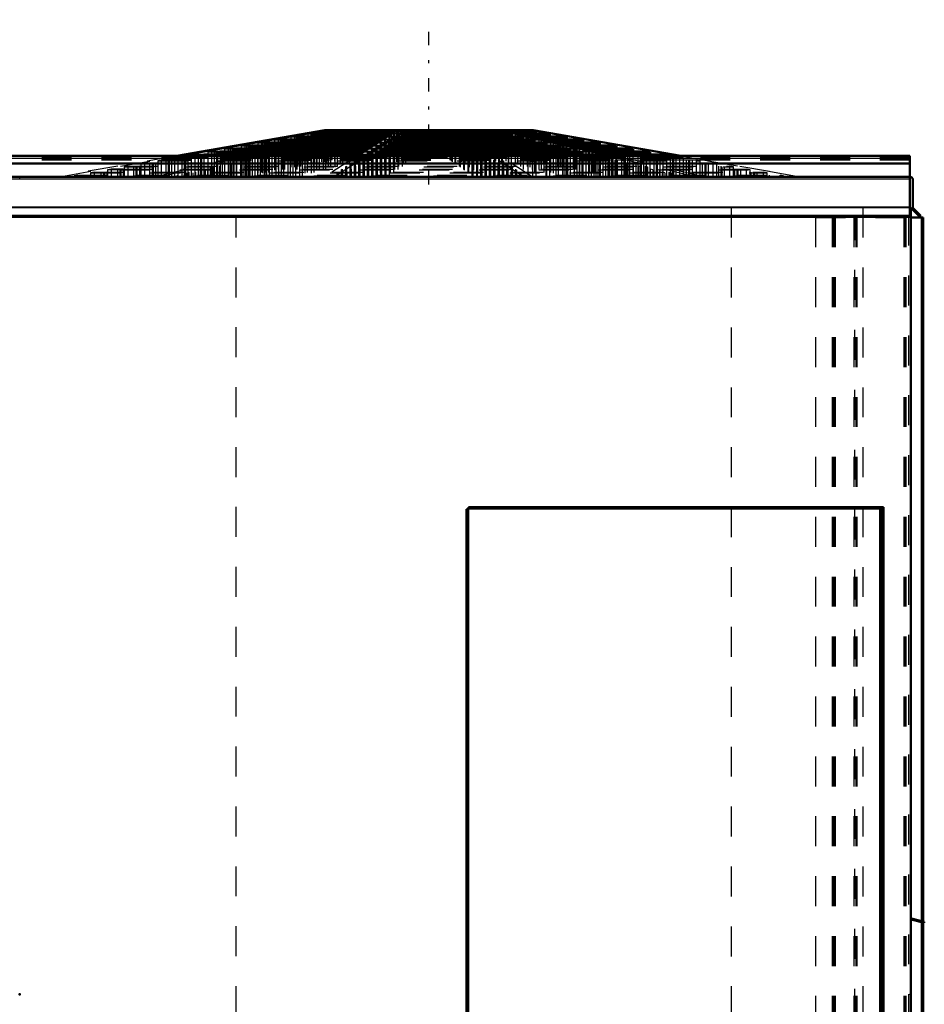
# Model space of a CAD drawing. Header units: inches. Extents: x -30.4 to 30.2, y -6.6 to 60.3.
# Tile 4 of 4: x 0 to 30.2, y 27 to 59.9. Entities that reach past the tile are written whole.
import ezdxf

# ---------------------------------------------------------------- set-up
doc = ezdxf.new("R2010")
doc.units = ezdxf.units.IN
doc.header["$MEASUREMENT"] = 0
doc.linetypes.add('Center', pattern=[1.5, 0.45, -0.5, 0.05, -0.5])
doc.linetypes.add('Dashed', pattern=[2, 1, -1])
for name, color, linetype, lineweight in [('2d ConnectionPoints', 7, 'Continuous', 50), ('AM_0', 7, 'Continuous', 50), ('AM_4', 3, 'Continuous', 25), ('AM_7', 7, 'Center', 25), ('AM_9', 6, 'Dashed', 25)]:
    doc.layers.add(name, color=color, linetype=linetype, lineweight=lineweight)

msp = doc.modelspace()

# ---------------------------------------------------------------- linework, layer by layer
at = {"layer": '2d ConnectionPoints'}
for p in [(0, 54.6), (0, 54.6), (0, 27.3), (29.763, 27.3)]:
    msp.add_point(p, dxfattribs=at)
at = {"layer": 'AM_0'}
for p, q in [((10.189, 56.158), (5.248, 55.3)), ((5.329, 55.3), (10.27, 56.158)), ((9.376, 55.948), (9.26, 55.927)), ((9.26, 55.927), (9.26, 55.851)), ((9.26, 55.927), (12.236, 55.927)), ((9.376, 55.948), (12.269, 55.948)), ((9.926, 56.05), (9.81, 56.028)), ((9.81, 56.028), (9.81, 55.948)), ((9.81, 56.028), (12.394, 56.028)), ((9.926, 56.05), (12.424, 56.05)), ((17.147, 56.158), (10.189, 56.158)), ((10.356, 56.129), (10.249, 56.109)), ((10.249, 56.109), (12.52, 56.109)), ((10.249, 56.109), (10.249, 56.05)), ((10.356, 56.129), (12.551, 56.129)), ((10.512, 56.158), (10.512, 56.129)), ((12.596, 56.158), (11.271, 55.3)), ((11.574, 55.3), (12.898, 56.158)), ((12.658, 55.948), (12.627, 55.927)), ((12.627, 55.927), (16.814, 55.927)), ((12.627, 55.927), (12.627, 55.851)), ((12.658, 55.948), (16.729, 55.948)), ((12.806, 56.05), (12.775, 56.028)), ((12.775, 56.028), (16.411, 56.028)), ((12.775, 56.028), (12.775, 55.948)), ((12.806, 56.05), (16.326, 56.05)), ((12.921, 56.129), (12.892, 56.109)), ((12.892, 56.109), (16.09, 56.109)), ((12.892, 56.109), (12.892, 56.05)), ((12.921, 56.129), (16.011, 56.129)), ((12.963, 56.158), (12.963, 56.129)), ((15.897, 56.158), (15.897, 56.129)), ((16.09, 56.109), (16.011, 56.129)), ((16.074, 56.158), (19.692, 55.3)), ((16.09, 56.109), (16.09, 56.05)), ((19.913, 55.3), (16.296, 56.158)), ((16.411, 56.028), (16.326, 56.05)), ((16.411, 56.028), (16.411, 55.948)), ((16.434, 56.129), (17.142, 56.129)), ((16.518, 56.109), (17.253, 56.109)), ((16.814, 55.927), (16.729, 55.948)), ((16.769, 56.05), (17.587, 56.05)), ((16.814, 55.927), (16.814, 55.851)), ((16.859, 56.028), (17.707, 56.028)), ((16.98, 56.129), (16.98, 56.158)), ((17.253, 56.109), (17.142, 56.129)), ((17.147, 56.158), (22.088, 55.3)), ((17.197, 55.948), (18.156, 55.948)), ((17.253, 56.05), (17.253, 56.109)), ((17.287, 55.927), (18.276, 55.927)), ((17.707, 56.028), (17.587, 56.05)), ((17.707, 55.948), (17.707, 56.028)), ((18.276, 55.927), (18.156, 55.948)), ((18.276, 55.851), (18.276, 55.927)), ((7.77, 55.652), (7.654, 55.63)), ((7.654, 55.63), (7.654, 55.552)), ((7.654, 55.63), (11.779, 55.63)), ((7.77, 55.652), (11.812, 55.652)), ((8.309, 55.751), (8.192, 55.73)), ((8.192, 55.73), (8.192, 55.652)), ((8.192, 55.73), (11.933, 55.73)), ((8.309, 55.751), (11.967, 55.751)), ((8.847, 55.851), (8.731, 55.829)), ((8.731, 55.829), (8.731, 55.751)), ((8.731, 55.829), (12.088, 55.829)), ((8.847, 55.851), (12.121, 55.851)), ((12.228, 55.652), (12.197, 55.63)), ((12.197, 55.63), (17.99, 55.63)), ((12.197, 55.63), (12.197, 55.552)), ((12.228, 55.652), (17.905, 55.652)), ((12.372, 55.751), (12.341, 55.73)), ((12.341, 55.73), (17.596, 55.73)), ((12.341, 55.73), (12.341, 55.652)), ((12.372, 55.751), (17.51, 55.751)), ((12.517, 55.851), (12.486, 55.829)), ((12.486, 55.829), (17.201, 55.829)), ((12.486, 55.829), (12.486, 55.751)), ((12.517, 55.851), (17.116, 55.851)), ((17.201, 55.829), (17.116, 55.851)), ((17.201, 55.829), (17.201, 55.751)), ((17.596, 55.73), (17.51, 55.751)), ((17.596, 55.73), (17.596, 55.652)), ((17.609, 55.851), (18.703, 55.851)), ((17.699, 55.829), (18.823, 55.829)), ((17.99, 55.63), (17.905, 55.652)), ((17.99, 55.63), (17.99, 55.552)), ((18.041, 55.751), (19.26, 55.751)), ((18.119, 55.73), (19.381, 55.73)), ((18.447, 55.652), (19.818, 55.652)), ((18.538, 55.63), (19.938, 55.63)), ((18.823, 55.829), (18.703, 55.851)), ((18.823, 55.751), (18.823, 55.829)), ((19.381, 55.73), (19.26, 55.751)), ((19.381, 55.652), (19.381, 55.73)), ((19.938, 55.63), (19.818, 55.652)), ((19.938, 55.552), (19.938, 55.63)), ((29.735, 55.3), (-29.735, 55.3)), ((6.154, 55.353), (6.038, 55.332)), ((6.038, 55.332), (6.038, 55.3)), ((6.038, 55.332), (11.319, 55.332)), ((6.154, 55.353), (11.352, 55.353)), ((6.692, 55.453), (6.576, 55.431)), ((6.576, 55.431), (6.576, 55.353)), ((6.576, 55.431), (11.473, 55.431)), ((6.692, 55.453), (11.506, 55.453)), ((7.231, 55.552), (7.115, 55.531)), ((7.115, 55.531), (7.115, 55.453)), ((7.115, 55.531), (11.627, 55.531)), ((7.231, 55.552), (11.661, 55.552)), ((11.795, 55.353), (11.764, 55.332)), ((11.764, 55.332), (19.173, 55.332)), ((11.764, 55.332), (11.764, 55.3)), ((11.795, 55.353), (19.088, 55.353)), ((11.939, 55.453), (11.908, 55.431)), ((11.908, 55.431), (18.779, 55.431)), ((11.908, 55.431), (11.908, 55.353)), ((11.939, 55.453), (18.694, 55.453)), ((12.083, 55.552), (12.052, 55.531)), ((12.052, 55.531), (18.384, 55.531)), ((12.052, 55.531), (12.052, 55.453)), ((12.083, 55.552), (18.299, 55.552)), ((18.384, 55.531), (18.299, 55.552)), ((18.384, 55.531), (18.384, 55.453)), ((18.779, 55.431), (18.694, 55.453)), ((18.779, 55.431), (18.779, 55.353)), ((18.867, 55.552), (20.376, 55.552)), ((18.957, 55.531), (20.496, 55.531)), ((19.173, 55.332), (19.088, 55.353)), ((19.173, 55.332), (19.173, 55.3)), ((19.287, 55.453), (20.934, 55.453)), ((19.377, 55.431), (21.054, 55.431)), ((19.706, 55.353), (21.491, 55.353)), ((19.796, 55.332), (21.611, 55.332)), ((20.496, 55.531), (20.376, 55.552)), ((20.496, 55.453), (20.496, 55.531)), ((21.054, 55.431), (20.934, 55.453)), ((21.054, 55.353), (21.054, 55.431)), ((21.611, 55.332), (21.491, 55.353)), ((21.611, 55.3), (21.611, 55.332)), ((29.735, 55.3), (29.735, 53.271)), ((29.735, 55.05), (-29.735, 55.05)), ((-29.764, 54.6), (29.764, 54.6)), ((29.764, 54.6), (29.764, 54.598)), ((29.828, 53.587), (29.828, 54.52)), ((29.735, 53.304), (-29.735, 53.304)), ((29.735, 53.271), (-29.735, 53.271)), ((29.735, 53.573), (29.762, 53.573)), ((29.762, 53.573), (30.064, 53.271)), ((29.764, 53.572), (29.764, 4.492)), ((30.096, 53.304), (29.837, 53.563)), ((30.064, 53.271), (30.096, 53.304)), ((29.764, 53.25), (30.181, 53.25)), ((30.147, 53.25), (30.147, 29.741)), ((30.181, 53.25), (30.181, 29.732)), ((14.986, 43.501), (14.92, 43.501)), ((14.92, 43.501), (14.92, 5.883)), ((14.954, 43.501), (14.954, 5.883)), ((14.986, 43.501), (14.986, 43.567)), ((28.854, 43.567), (14.986, 43.567)), ((28.854, 43.533), (14.986, 43.533)), ((14.987, 43.5), (14.986, 43.501)), ((28.722, 43.501), (28.721, 43.5)), ((28.788, 43.501), (28.722, 43.501)), ((28.754, 43.501), (28.754, 5.883)), ((28.788, 43.501), (28.788, 5.883)), ((28.854, 43.567), (28.854, 5.817)), ((29.776, 29.805), (30.207, 29.69)), ((30.216, 29.723), (29.785, 29.838)), ((30.147, 29.706), (30.147, 4.492)), ((30.181, 29.697), (30.181, 0)), ((30.207, 29.69), (30.216, 29.723))]:
    msp.add_line(p, q, dxfattribs=at)
for centre, radius, start, end in [((29.748, 54.52), 0.08, 360, 90), ((29.862, 53.587), 0.034, 180, 225), ((29.794, 29.871), 0.034, 206.2259, 255), ((29.794, 29.871), 0.068, 243.3506, 255)]:
    msp.add_arc(centre, radius, start, end, dxfattribs=at)
at = {"layer": 'AM_4'}
for p, q in [((29.735, 55.21), (-29.735, 55.21)), ((29.735, 54.52), (-29.735, 54.52)), ((29.735, 53.587), (-29.735, 53.587)), ((29.735, 53.563), (-29.735, 53.563)), ((30.113, 53.25), (30.113, 29.751)), ((28.721, 43.5), (14.987, 43.5)), ((14.987, 43.5), (14.987, 5.884)), ((28.721, 43.5), (28.721, 5.884)), ((28.854, 43.5), (28.788, 43.5)), ((30.113, 29.715), (30.113, 4.492))]:
    msp.add_line(p, q, dxfattribs=at)
at = {"layer": 'AM_7'}
msp.add_line((13.668, 54.35), (13.668, 59.85), dxfattribs=at)
at = {"layer": 'AM_9'}
for p, q in [((4.542, 54.617), (11.04, 56.158)), ((11.262, 56.158), (4.764, 54.617)), ((9.18, 55.948), (9.06, 55.927)), ((9.06, 55.927), (9.06, 54.6)), ((9.26, 55.927), (9.06, 55.927)), ((9.179, 55.927), (9.295, 55.948)), ((9.179, 55.927), (9.179, 54.6)), ((9.18, 55.948), (9.18, 54.6)), ((9.376, 55.948), (9.18, 55.948)), ((9.295, 55.948), (9.295, 54.6)), ((9.376, 55.948), (9.376, 54.6)), ((9.749, 56.05), (9.629, 56.028)), ((9.629, 56.028), (9.629, 54.6)), ((9.81, 56.028), (9.629, 56.028)), ((9.729, 56.028), (9.845, 56.05)), ((9.729, 56.028), (9.729, 54.6)), ((9.749, 56.05), (9.749, 54.6)), ((9.926, 56.05), (9.749, 56.05)), ((9.81, 55.948), (9.81, 54.6)), ((9.845, 56.05), (9.845, 54.6)), ((9.926, 56.05), (9.926, 54.6)), ((10.194, 56.129), (10.083, 56.109)), ((10.249, 56.109), (10.083, 56.109)), ((10.083, 56.109), (10.083, 54.6)), ((10.168, 56.109), (10.275, 56.129)), ((10.168, 56.109), (10.168, 54.6)), ((10.194, 56.129), (10.194, 54.6)), ((10.355, 56.129), (10.194, 56.129)), ((10.249, 56.05), (10.249, 54.6)), ((10.275, 56.129), (10.275, 54.6)), ((10.301, 55.927), (10.301, 54.6)), ((10.355, 56.158), (10.355, 54.6)), ((10.356, 56.129), (10.356, 54.6)), ((10.386, 55.948), (10.386, 54.6)), ((10.431, 56.158), (10.431, 54.6)), ((10.512, 56.129), (10.512, 54.6)), ((10.522, 55.927), (10.522, 54.6)), ((10.54, 56.158), (10.54, 55.818)), ((10.607, 55.948), (10.607, 54.6)), ((10.703, 55.66), (10.703, 56.158)), ((10.703, 56.028), (10.703, 54.6)), ((10.727, 55.66), (10.727, 56.158)), ((10.764, 55.66), (10.764, 56.158)), ((10.787, 55.66), (10.787, 56.158)), ((10.788, 56.05), (10.788, 54.6)), ((10.915, 55.818), (10.915, 56.158)), ((10.925, 56.028), (10.925, 54.6)), ((11.01, 56.05), (11.01, 54.6)), ((11.025, 56.109), (11.025, 54.6)), ((11.103, 56.129), (11.103, 54.6)), ((11.218, 56.158), (11.218, 54.6)), ((11.246, 56.109), (11.246, 54.6)), ((11.325, 56.129), (11.325, 54.6)), ((11.335, 55.818), (11.335, 56.158)), ((11.439, 56.158), (11.439, 54.6)), ((11.71, 55.818), (11.71, 56.158)), ((12.627, 55.927), (12.236, 55.927)), ((12.658, 55.948), (12.269, 55.948)), ((12.325, 55.927), (12.356, 55.948)), ((12.325, 55.927), (12.325, 54.6)), ((12.354, 55.66), (12.354, 56.158)), ((12.356, 55.948), (12.356, 54.6)), ((12.365, 55.66), (12.365, 56.158)), ((12.775, 56.028), (12.394, 56.028)), ((12.414, 55.66), (12.414, 56.158)), ((12.424, 55.66), (12.424, 56.158)), ((12.806, 56.05), (12.424, 56.05)), ((12.472, 56.028), (12.503, 56.05)), ((12.472, 56.028), (12.472, 54.6)), ((12.503, 56.05), (12.503, 54.6)), ((12.892, 56.109), (12.52, 56.109)), ((12.921, 56.129), (12.551, 56.129)), ((12.59, 56.109), (12.619, 56.129)), ((12.59, 56.109), (12.59, 54.6)), ((12.619, 56.129), (12.619, 54.6)), ((12.658, 55.948), (12.658, 54.6)), ((12.66, 56.158), (12.66, 54.6)), ((12.775, 55.948), (12.775, 54.6)), ((12.806, 56.05), (12.806, 54.6)), ((12.892, 56.05), (12.892, 54.6)), ((12.921, 56.129), (12.921, 54.6)), ((12.935, 55.66), (12.935, 56.158)), ((12.95, 55.66), (12.95, 56.158)), ((12.963, 56.129), (12.963, 54.6)), ((13.038, 55.66), (13.038, 56.158)), ((13.051, 55.66), (13.051, 56.158)), ((13.125, 55.818), (13.125, 56.158)), ((13.343, 55.66), (13.343, 56.158)), ((13.358, 55.66), (13.358, 56.158)), ((13.389, 55.66), (13.389, 56.158)), ((13.401, 55.66), (13.401, 56.158)), ((13.875, 55.818), (13.875, 56.158)), ((13.935, 55.66), (13.935, 56.158)), ((13.947, 55.66), (13.947, 56.158)), ((13.978, 55.66), (13.978, 56.158)), ((13.993, 55.66), (13.993, 56.158)), ((14.305, 55.66), (14.305, 56.158)), ((14.318, 55.66), (14.318, 56.158)), ((14.373, 56.158), (14.373, 54.6)), ((14.386, 55.66), (14.386, 56.158)), ((14.401, 55.66), (14.401, 56.158)), ((14.415, 56.129), (14.415, 54.6)), ((16.817, 54.617), (14.438, 56.158)), ((14.444, 56.109), (14.444, 54.6)), ((14.53, 56.05), (14.53, 54.6)), ((14.561, 56.028), (14.561, 54.6)), ((14.676, 56.158), (14.676, 54.6)), ((14.678, 55.948), (14.678, 54.6)), ((14.709, 55.927), (14.709, 54.6)), ((14.717, 56.129), (14.717, 54.6)), ((14.74, 56.158), (17.119, 54.617)), ((14.746, 56.109), (14.746, 54.6)), ((14.833, 56.05), (14.833, 54.6)), ((14.864, 56.028), (14.864, 54.6)), ((14.912, 55.66), (14.912, 56.158)), ((14.922, 55.66), (14.922, 56.158)), ((14.971, 55.66), (14.971, 56.158)), ((14.98, 55.948), (14.98, 54.6)), ((14.982, 55.66), (14.982, 56.158)), ((15.011, 55.927), (15.011, 54.6)), ((15.29, 56.158), (15.29, 55.818)), ((15.665, 55.818), (15.665, 56.158)), ((15.897, 56.129), (15.897, 54.6)), ((16.434, 56.129), (16.011, 56.129)), ((16.011, 56.129), (16.011, 54.6)), ((16.085, 55.818), (16.085, 56.158)), ((16.09, 56.05), (16.09, 54.6)), ((16.518, 56.109), (16.103, 56.109)), ((16.118, 56.158), (16.118, 54.6)), ((16.233, 56.129), (16.233, 54.6)), ((16.233, 56.129), (16.311, 56.109)), ((16.311, 56.109), (16.311, 54.6)), ((16.769, 56.05), (16.326, 56.05)), ((16.326, 56.05), (16.326, 54.6)), ((16.411, 55.948), (16.411, 54.6)), ((16.859, 56.028), (16.426, 56.028)), ((16.46, 55.818), (16.46, 56.158)), ((16.548, 56.05), (16.548, 54.6)), ((16.548, 56.05), (16.633, 56.028)), ((16.569, 55.66), (16.569, 56.158)), ((16.572, 55.66), (16.572, 56.158)), ((16.629, 55.66), (16.629, 56.158)), ((16.633, 55.66), (16.633, 56.158)), ((16.633, 56.028), (16.633, 54.6)), ((17.197, 55.948), (16.729, 55.948)), ((16.729, 55.948), (16.729, 54.6)), ((16.824, 56.158), (16.824, 54.6)), ((17.287, 55.927), (16.828, 55.927)), ((16.905, 56.158), (16.905, 54.6)), ((16.95, 55.948), (16.95, 54.6)), ((16.95, 55.948), (17.035, 55.927)), ((16.98, 56.129), (16.98, 54.6)), ((16.98, 54.6), (16.98, 56.129)), ((17.035, 55.927), (17.035, 54.6)), ((17.061, 56.129), (17.061, 54.6)), ((25.942, 54.617), (17.066, 56.158)), ((17.087, 56.109), (17.087, 54.6)), ((17.142, 54.6), (17.142, 56.129)), ((17.168, 56.109), (17.168, 54.6)), ((17.253, 54.6), (17.253, 56.05)), ((17.41, 56.05), (17.41, 54.6)), ((17.491, 56.05), (17.491, 54.6)), ((17.526, 56.028), (17.526, 54.6)), ((17.587, 54.6), (17.587, 56.05)), ((17.607, 56.028), (17.607, 54.6)), ((17.707, 54.6), (17.707, 55.948)), ((17.96, 55.948), (17.96, 54.6)), ((18.041, 55.948), (18.041, 54.6)), ((18.076, 55.927), (18.076, 54.6)), ((18.156, 54.6), (18.156, 55.948)), ((18.157, 55.927), (18.157, 54.6)), ((7.518, 55.652), (7.398, 55.63)), ((7.398, 55.63), (7.398, 54.6)), ((7.654, 55.63), (7.398, 55.63)), ((7.518, 55.652), (7.518, 54.6)), ((7.77, 55.652), (7.518, 55.652)), ((7.573, 55.63), (7.689, 55.652)), ((7.573, 55.63), (7.573, 54.6)), ((7.689, 55.652), (7.689, 54.6)), ((7.77, 55.652), (7.77, 54.6)), ((8.076, 55.751), (7.955, 55.73)), ((8.192, 55.73), (7.955, 55.73)), ((7.955, 55.73), (7.955, 54.6)), ((8.076, 55.751), (8.076, 54.6)), ((8.309, 55.751), (8.076, 55.751)), ((8.111, 55.73), (8.228, 55.751)), ((8.111, 55.73), (8.111, 54.6)), ((8.192, 55.652), (8.192, 54.6)), ((8.228, 55.751), (8.228, 54.6)), ((8.309, 55.751), (8.309, 54.6)), ((8.633, 55.851), (8.513, 55.829)), ((8.731, 55.829), (8.513, 55.829)), ((8.513, 55.829), (8.513, 54.6)), ((8.633, 55.851), (8.633, 54.6)), ((8.847, 55.851), (8.633, 55.851)), ((8.65, 55.829), (8.766, 55.851)), ((8.65, 55.829), (8.65, 54.6)), ((8.731, 55.751), (8.731, 54.6)), ((8.766, 55.851), (8.766, 54.6)), ((8.847, 55.851), (8.847, 54.6)), ((9.125, 55.63), (9.125, 54.6)), ((9.21, 55.652), (9.21, 54.6)), ((9.26, 55.851), (9.26, 54.6)), ((9.346, 55.63), (9.346, 54.6)), ((9.431, 55.652), (9.431, 54.6)), ((9.519, 55.73), (9.519, 54.6)), ((9.605, 55.751), (9.605, 54.6)), ((9.74, 55.73), (9.74, 54.6)), ((9.826, 55.751), (9.826, 54.6)), ((9.914, 55.829), (9.914, 54.6)), ((9.999, 55.851), (9.999, 54.6)), ((10.135, 55.829), (10.135, 54.6)), ((10.22, 55.851), (10.22, 54.6)), ((10.54, 55.818), (11.71, 55.818)), ((10.703, 55.66), (13.401, 55.66)), ((12.197, 55.63), (11.779, 55.63)), ((12.228, 55.652), (11.812, 55.652)), ((11.895, 55.63), (11.926, 55.652)), ((11.895, 55.63), (11.895, 54.6)), ((11.926, 55.652), (11.926, 54.6)), ((12.341, 55.73), (11.933, 55.73)), ((12.372, 55.751), (11.967, 55.751)), ((12.039, 55.73), (12.07, 55.751)), ((12.039, 55.73), (12.039, 54.6)), ((12.07, 55.751), (12.07, 54.6)), ((12.486, 55.829), (12.088, 55.829)), ((12.517, 55.851), (12.121, 55.851)), ((12.183, 55.829), (12.214, 55.851)), ((12.183, 55.829), (12.183, 54.6)), ((12.214, 55.851), (12.214, 54.6)), ((12.228, 55.652), (12.228, 54.6)), ((12.341, 55.652), (12.341, 54.6)), ((12.372, 55.751), (12.372, 54.6)), ((12.486, 55.751), (12.486, 54.6)), ((12.517, 55.851), (12.517, 54.6)), ((12.627, 55.851), (12.627, 54.6)), ((13.125, 55.818), (13.875, 55.818)), ((13.935, 55.66), (16.633, 55.66)), ((14.819, 55.851), (14.819, 54.6)), ((14.85, 55.829), (14.85, 54.6)), ((14.964, 55.751), (14.964, 54.6)), ((14.995, 55.73), (14.995, 54.6)), ((15.108, 55.652), (15.108, 54.6)), ((15.122, 55.851), (15.122, 54.6)), ((15.139, 55.63), (15.139, 54.6)), ((15.153, 55.829), (15.153, 54.6)), ((15.266, 55.751), (15.266, 54.6)), ((15.29, 55.818), (16.46, 55.818)), ((15.297, 55.73), (15.297, 54.6)), ((15.41, 55.652), (15.41, 54.6)), ((15.441, 55.63), (15.441, 54.6)), ((16.814, 55.851), (16.814, 54.6)), ((17.116, 55.851), (17.609, 55.851)), ((17.116, 55.851), (17.116, 54.6)), ((17.201, 55.751), (17.201, 54.6)), ((17.699, 55.829), (17.211, 55.829)), ((17.337, 55.851), (17.337, 54.6)), ((17.337, 55.851), (17.422, 55.829)), ((17.422, 55.829), (17.422, 54.6)), ((17.51, 55.751), (18.041, 55.751)), ((17.51, 55.751), (17.51, 54.6)), ((17.596, 55.652), (17.596, 54.6)), ((18.119, 55.73), (17.599, 55.73)), ((17.731, 55.751), (17.731, 54.6)), ((17.731, 55.751), (17.817, 55.73)), ((17.817, 55.73), (17.817, 54.6)), ((18.447, 55.652), (17.905, 55.652)), ((17.905, 55.652), (17.905, 54.6)), ((18.538, 55.63), (17.994, 55.63)), ((18.126, 55.652), (18.126, 54.6)), ((18.126, 55.652), (18.211, 55.63)), ((18.211, 55.63), (18.211, 54.6)), ((18.276, 54.6), (18.276, 55.851)), ((18.489, 55.851), (18.489, 54.6)), ((18.57, 55.851), (18.57, 54.6)), ((18.605, 55.829), (18.605, 54.6)), ((18.686, 55.829), (18.686, 54.6)), ((18.703, 54.6), (18.703, 55.851)), ((18.823, 54.6), (18.823, 55.751)), ((19.027, 55.751), (19.027, 54.6)), ((19.108, 55.751), (19.108, 54.6)), ((19.144, 55.73), (19.144, 54.6)), ((19.225, 55.73), (19.225, 54.6)), ((19.26, 54.6), (19.26, 55.751)), ((19.381, 54.6), (19.381, 55.652)), ((19.566, 55.652), (19.566, 54.6)), ((19.647, 55.652), (19.647, 54.6)), ((19.682, 55.63), (19.682, 54.6)), ((19.763, 55.63), (19.763, 54.6)), ((19.818, 54.6), (19.818, 55.652)), ((29.735, 55.25), (-29.735, 55.25)), ((5.248, 55.3), (1.313, 54.617)), ((1.394, 54.617), (5.329, 55.3)), ((5.287, 55.254), (5.167, 55.232)), ((5.287, 55.254), (5.287, 54.6)), ((5.287, 55.254), (19.483, 55.254)), ((5.418, 55.232), (5.533, 55.254)), ((5.614, 55.254), (5.499, 55.232)), ((5.533, 55.254), (5.533, 54.6)), ((5.614, 55.254), (5.614, 54.6)), ((5.845, 55.353), (5.725, 55.332)), ((6.038, 55.332), (5.725, 55.332)), ((5.725, 55.332), (5.725, 54.6)), ((5.845, 55.353), (5.845, 54.6)), ((6.154, 55.353), (5.845, 55.353)), ((5.957, 55.332), (6.073, 55.353)), ((5.957, 55.332), (5.957, 54.6)), ((6.038, 55.3), (6.038, 54.6)), ((6.073, 55.353), (6.073, 54.6)), ((6.154, 55.353), (6.154, 54.6)), ((6.402, 55.453), (6.282, 55.431)), ((6.567, 55.431), (6.282, 55.431)), ((6.282, 55.431), (6.282, 54.6)), ((6.402, 55.453), (6.402, 54.6)), ((6.686, 55.453), (6.402, 55.453)), ((6.495, 55.431), (6.611, 55.453)), ((6.495, 55.431), (6.495, 54.6)), ((6.576, 55.353), (6.576, 54.6)), ((6.611, 55.453), (6.611, 54.6)), ((6.692, 55.453), (6.692, 54.6)), ((6.96, 55.552), (6.84, 55.531)), ((7.115, 55.531), (6.84, 55.531)), ((6.84, 55.531), (6.84, 54.6)), ((6.96, 55.552), (6.96, 54.6)), ((7.231, 55.552), (6.96, 55.552)), ((7.034, 55.531), (7.15, 55.552)), ((7.034, 55.531), (7.034, 54.6)), ((7.115, 55.453), (7.115, 54.6)), ((7.15, 55.552), (7.15, 54.6)), ((7.231, 55.552), (7.231, 54.6)), ((7.632, 55.254), (7.632, 54.6)), ((7.654, 55.552), (7.654, 54.6)), ((7.853, 55.254), (7.853, 54.6)), ((7.942, 55.332), (7.942, 54.6)), ((8.027, 55.353), (8.027, 54.6)), ((8.163, 55.332), (8.163, 54.6)), ((8.248, 55.353), (8.248, 54.6)), ((8.336, 55.431), (8.336, 54.6)), ((8.421, 55.453), (8.421, 54.6)), ((8.557, 55.431), (8.557, 54.6)), ((8.642, 55.453), (8.642, 54.6)), ((8.73, 55.531), (8.73, 54.6)), ((8.815, 55.552), (8.815, 54.6)), ((8.952, 55.531), (8.952, 54.6)), ((9.037, 55.552), (9.037, 54.6)), ((11.271, 55.3), (10.217, 54.617)), ((10.519, 54.617), (11.574, 55.3)), ((11.317, 55.232), (11.348, 55.254)), ((11.764, 55.332), (11.319, 55.332)), ((11.348, 55.254), (11.348, 54.6)), ((11.795, 55.353), (11.352, 55.353)), ((11.461, 55.332), (11.492, 55.353)), ((11.461, 55.332), (11.461, 54.6)), ((11.908, 55.431), (11.473, 55.431)), ((11.492, 55.353), (11.492, 54.6)), ((11.939, 55.453), (11.506, 55.453)), ((11.606, 55.431), (11.637, 55.453)), ((11.606, 55.431), (11.606, 54.6)), ((11.65, 55.254), (11.619, 55.232)), ((12.052, 55.531), (11.627, 55.531)), ((11.637, 55.453), (11.637, 54.6)), ((11.65, 55.254), (11.65, 54.6)), ((12.083, 55.552), (11.661, 55.552)), ((11.75, 55.531), (11.781, 55.552)), ((11.75, 55.531), (11.75, 54.6)), ((11.764, 55.3), (11.764, 54.6)), ((11.781, 55.552), (11.781, 54.6)), ((11.795, 55.353), (11.795, 54.6)), ((11.908, 55.353), (11.908, 54.6)), ((11.939, 55.453), (11.939, 54.6)), ((12.052, 55.453), (12.052, 54.6)), ((12.083, 55.552), (12.083, 54.6)), ((12.197, 55.552), (12.197, 54.6)), ((15.253, 55.552), (15.253, 54.6)), ((15.284, 55.531), (15.284, 54.6)), ((15.397, 55.453), (15.397, 54.6)), ((15.428, 55.431), (15.428, 54.6)), ((15.541, 55.353), (15.541, 54.6)), ((15.555, 55.552), (15.555, 54.6)), ((15.572, 55.332), (15.572, 54.6)), ((15.586, 55.531), (15.586, 54.6)), ((15.686, 55.254), (15.686, 54.6)), ((15.699, 55.453), (15.699, 54.6)), ((15.73, 55.431), (15.73, 54.6)), ((15.844, 55.353), (15.844, 54.6)), ((15.875, 55.332), (15.875, 54.6)), ((15.988, 55.254), (15.988, 54.6)), ((17.99, 55.552), (17.99, 54.6)), ((18.299, 55.552), (18.299, 54.6)), ((18.867, 55.552), (18.308, 55.552)), ((18.384, 55.453), (18.384, 54.6)), ((18.957, 55.531), (18.394, 55.531)), ((18.521, 55.552), (18.521, 54.6)), ((18.521, 55.552), (18.606, 55.531)), ((18.606, 55.531), (18.606, 54.6)), ((18.694, 55.453), (19.287, 55.453)), ((18.694, 55.453), (18.694, 54.6)), ((18.779, 55.353), (18.779, 54.6)), ((19.377, 55.431), (18.793, 55.431)), ((18.915, 55.453), (18.915, 54.6)), ((18.915, 55.453), (19, 55.431)), ((19, 55.431), (19, 54.6)), ((19.706, 55.353), (19.088, 55.353)), ((19.088, 55.353), (19.088, 54.6)), ((19.173, 55.3), (19.173, 54.6)), ((19.796, 55.332), (19.188, 55.332)), ((19.309, 55.353), (19.309, 54.6)), ((19.309, 55.353), (19.394, 55.332)), ((19.394, 55.332), (19.394, 54.6)), ((19.483, 55.254), (19.483, 54.6)), ((19.567, 55.232), (19.483, 55.254)), ((22.049, 55.254), (19.498, 55.254)), ((19.692, 55.3), (22.572, 54.617)), ((19.704, 55.254), (19.704, 54.6)), ((19.704, 55.254), (19.789, 55.232)), ((22.794, 54.617), (19.913, 55.3)), ((19.938, 54.6), (19.938, 55.552)), ((20.105, 55.552), (20.105, 54.6)), ((20.186, 55.552), (20.186, 54.6)), ((20.221, 55.531), (20.221, 54.6)), ((20.302, 55.531), (20.302, 54.6)), ((20.376, 54.6), (20.376, 55.552)), ((20.496, 54.6), (20.496, 55.453)), ((20.644, 55.453), (20.644, 54.6)), ((20.725, 55.453), (20.725, 54.6)), ((20.76, 55.431), (20.76, 54.6)), ((20.841, 55.431), (20.841, 54.6)), ((20.934, 54.6), (20.934, 55.453)), ((21.054, 54.6), (21.054, 55.353)), ((21.182, 55.353), (21.182, 54.6)), ((21.263, 55.353), (21.263, 54.6)), ((21.298, 55.332), (21.298, 54.6)), ((21.379, 55.332), (21.379, 54.6)), ((21.491, 54.6), (21.491, 55.353)), ((21.611, 54.6), (21.611, 55.3)), ((21.722, 55.254), (21.722, 54.6)), ((21.803, 55.254), (21.803, 54.6)), ((22.049, 54.6), (22.049, 55.254)), ((22.169, 55.232), (22.049, 55.254)), ((22.088, 55.3), (26.023, 54.617)), ((29.735, 55.2), (-29.735, 55.2)), ((29.735, 55.16), (-29.735, 55.16)), ((3.614, 54.955), (3.494, 54.934)), ((3.494, 54.934), (3.494, 54.6)), ((3.494, 54.934), (23.842, 54.934)), ((3.614, 54.955), (3.614, 54.6)), ((3.614, 54.955), (23.722, 54.955)), ((3.801, 54.934), (3.917, 54.955)), ((3.801, 54.934), (3.801, 54.6)), ((3.998, 54.955), (3.882, 54.934)), ((3.882, 54.934), (3.882, 54.6)), ((3.917, 54.955), (3.917, 54.6)), ((3.998, 54.955), (3.998, 54.6)), ((4.172, 55.055), (4.052, 55.033)), ((4.052, 55.033), (4.052, 54.6)), ((4.052, 55.033), (23.284, 55.033)), ((4.172, 55.055), (4.172, 54.6)), ((4.172, 55.055), (23.164, 55.055)), ((4.34, 55.033), (4.456, 55.055)), ((4.34, 55.033), (4.34, 54.6)), ((4.537, 55.055), (4.421, 55.033)), ((4.421, 55.033), (4.421, 54.6)), ((4.456, 55.055), (4.456, 54.6)), ((4.537, 55.055), (4.537, 54.6)), ((4.729, 55.154), (4.609, 55.133)), ((4.609, 55.133), (4.609, 54.6)), ((4.609, 55.133), (22.727, 55.133)), ((4.729, 55.154), (4.729, 54.6)), ((4.729, 55.154), (19.877, 55.154)), ((4.878, 55.133), (4.994, 55.154)), ((4.878, 55.133), (4.878, 54.6)), ((5.075, 55.154), (4.959, 55.133)), ((4.959, 55.133), (4.959, 54.6)), ((4.994, 55.154), (4.994, 54.6)), ((5.075, 55.154), (5.075, 54.6)), ((5.167, 55.232), (5.167, 54.6)), ((5.167, 55.232), (22.169, 55.232)), ((5.418, 55.232), (5.418, 54.6)), ((5.499, 55.232), (5.499, 54.6)), ((6.364, 54.934), (6.364, 54.6)), ((6.449, 54.955), (6.449, 54.6)), ((6.585, 54.934), (6.585, 54.6)), ((6.67, 54.955), (6.67, 54.6)), ((6.759, 55.033), (6.759, 54.6)), ((6.844, 55.055), (6.844, 54.6)), ((6.98, 55.033), (6.98, 54.6)), ((7.065, 55.055), (7.065, 54.6)), ((7.153, 55.133), (7.153, 54.6)), ((7.237, 55.154), (7.237, 54.6)), ((7.374, 55.133), (7.374, 54.6)), ((7.459, 55.154), (7.459, 54.6)), ((7.547, 55.232), (7.547, 54.6)), ((7.769, 55.232), (7.769, 54.6)), ((10.884, 54.934), (10.915, 54.955)), ((10.884, 54.934), (10.884, 54.6)), ((10.915, 54.955), (10.915, 54.6)), ((11.028, 55.033), (11.059, 55.055)), ((11.028, 55.033), (11.028, 54.6)), ((11.059, 55.055), (11.059, 54.6)), ((11.173, 55.133), (11.204, 55.154)), ((11.173, 55.133), (11.173, 54.6)), ((11.217, 54.955), (11.186, 54.934)), ((11.186, 54.934), (11.186, 54.6)), ((11.204, 55.154), (11.204, 54.6)), ((11.217, 54.955), (11.217, 54.6)), ((11.317, 55.232), (11.317, 54.6)), ((11.362, 55.055), (11.331, 55.033)), ((11.331, 55.033), (11.331, 54.6)), ((11.362, 55.055), (11.362, 54.6)), ((11.506, 55.154), (11.475, 55.133)), ((11.475, 55.133), (11.475, 54.6)), ((11.506, 55.154), (11.506, 54.6)), ((11.619, 55.232), (11.619, 54.6)), ((15.717, 55.232), (15.717, 54.6)), ((15.83, 55.154), (15.83, 54.6)), ((15.861, 55.133), (15.861, 54.6)), ((15.974, 55.055), (15.974, 54.6)), ((16.005, 55.033), (16.005, 54.6)), ((16.019, 55.232), (16.019, 54.6)), ((16.119, 54.955), (16.119, 54.6)), ((16.132, 55.154), (16.132, 54.6)), ((16.15, 54.934), (16.15, 54.6)), ((16.163, 55.133), (16.163, 54.6)), ((16.277, 55.055), (16.277, 54.6)), ((16.308, 55.033), (16.308, 54.6)), ((16.421, 54.955), (16.421, 54.6)), ((16.452, 54.934), (16.452, 54.6)), ((19.567, 55.232), (19.567, 54.6)), ((19.789, 55.232), (19.789, 54.6)), ((19.877, 55.154), (19.877, 54.6)), ((19.962, 55.133), (19.877, 55.154)), ((22.607, 55.154), (19.891, 55.154)), ((19.962, 55.133), (19.962, 54.6)), ((20.099, 55.154), (20.099, 54.6)), ((20.099, 55.154), (20.183, 55.133)), ((20.183, 55.133), (20.183, 54.6)), ((20.271, 55.055), (20.271, 54.6)), ((20.356, 55.033), (20.271, 55.055)), ((20.356, 55.033), (20.356, 54.6)), ((20.492, 55.055), (20.492, 54.6)), ((20.492, 55.055), (20.577, 55.033)), ((20.577, 55.033), (20.577, 54.6)), ((20.666, 54.955), (20.666, 54.6)), ((20.751, 54.934), (20.666, 54.955)), ((20.751, 54.934), (20.751, 54.6)), ((20.887, 54.955), (20.887, 54.6)), ((20.887, 54.955), (20.972, 54.934)), ((20.972, 54.934), (20.972, 54.6)), ((21.837, 55.232), (21.837, 54.6)), ((21.918, 55.232), (21.918, 54.6)), ((22.169, 54.6), (22.169, 55.232)), ((22.261, 55.154), (22.261, 54.6)), ((22.342, 55.154), (22.342, 54.6)), ((22.377, 55.133), (22.377, 54.6)), ((22.458, 55.133), (22.458, 54.6)), ((22.607, 54.6), (22.607, 55.154)), ((22.727, 55.133), (22.607, 55.154)), ((22.727, 54.6), (22.727, 55.133)), ((22.799, 55.055), (22.799, 54.6)), ((22.88, 55.055), (22.88, 54.6)), ((22.915, 55.033), (22.915, 54.6)), ((22.996, 55.033), (22.996, 54.6)), ((23.164, 54.6), (23.164, 55.055)), ((23.284, 55.033), (23.164, 55.055)), ((23.284, 54.6), (23.284, 55.033)), ((23.338, 54.955), (23.338, 54.6)), ((23.419, 54.955), (23.419, 54.6)), ((23.454, 54.934), (23.454, 54.6)), ((23.535, 54.934), (23.535, 54.6)), ((23.722, 54.6), (23.722, 54.955)), ((23.842, 54.934), (23.722, 54.955)), ((23.842, 54.6), (23.842, 54.934)), ((1.313, 54.617), (1.394, 54.617)), ((1.313, 54.617), (1.313, 54.6)), ((1.394, 54.617), (1.394, 54.6)), ((1.94, 54.657), (1.82, 54.635)), ((1.82, 54.635), (1.82, 54.6)), ((1.82, 54.635), (25.516, 54.635)), ((1.94, 54.657), (1.94, 54.6)), ((1.94, 54.657), (25.396, 54.657)), ((2.184, 54.635), (2.3, 54.657)), ((2.184, 54.635), (2.184, 54.6)), ((2.381, 54.657), (2.265, 54.635)), ((2.265, 54.635), (2.265, 54.6)), ((2.3, 54.657), (2.3, 54.6)), ((2.487, 54.754), (2.367, 54.733)), ((2.367, 54.733), (2.367, 54.6)), ((2.367, 54.733), (24.969, 54.733)), ((2.381, 54.657), (2.381, 54.6)), ((2.487, 54.754), (2.487, 54.6)), ((2.487, 54.754), (24.849, 54.754)), ((2.713, 54.733), (2.829, 54.754)), ((2.713, 54.733), (2.713, 54.6)), ((2.91, 54.754), (2.794, 54.733)), ((2.794, 54.733), (2.794, 54.6)), ((2.829, 54.754), (2.829, 54.6)), ((2.91, 54.754), (2.91, 54.6)), ((3.057, 54.856), (2.937, 54.834)), ((3.333, 54.834), (2.937, 54.834)), ((2.937, 54.834), (2.937, 54.6)), ((3.057, 54.856), (3.057, 54.6)), ((3.448, 54.856), (3.057, 54.856)), ((3.263, 54.834), (3.379, 54.856)), ((3.263, 54.834), (3.263, 54.6)), ((3.46, 54.856), (3.344, 54.834)), ((3.344, 54.834), (3.344, 54.6)), ((3.344, 54.834), (24.399, 54.834)), ((3.379, 54.856), (3.379, 54.6)), ((3.46, 54.856), (3.46, 54.6)), ((3.46, 54.856), (24.279, 54.856)), ((4.764, 54.617), (4.542, 54.617)), ((4.542, 54.617), (4.542, 54.6)), ((4.764, 54.617), (4.764, 54.6)), ((5.18, 54.635), (5.18, 54.6)), ((5.265, 54.657), (5.265, 54.6)), ((5.402, 54.635), (5.402, 54.6)), ((5.486, 54.657), (5.486, 54.6)), ((5.567, 54.733), (5.567, 54.6)), ((5.652, 54.754), (5.652, 54.6)), ((5.788, 54.733), (5.788, 54.6)), ((5.873, 54.754), (5.873, 54.6)), ((5.97, 54.834), (5.97, 54.6)), ((6.055, 54.856), (6.055, 54.6)), ((6.192, 54.834), (6.192, 54.6)), ((6.276, 54.856), (6.276, 54.6)), ((10.217, 54.617), (10.217, 54.6)), ((10.217, 54.617), (10.519, 54.617)), ((10.451, 54.635), (10.482, 54.657)), ((10.451, 54.635), (10.451, 54.6)), ((10.482, 54.657), (10.482, 54.6)), ((10.519, 54.617), (10.519, 54.6)), ((10.592, 54.733), (10.623, 54.754)), ((10.592, 54.733), (10.592, 54.6)), ((10.623, 54.754), (10.623, 54.6)), ((10.74, 54.834), (10.771, 54.856)), ((10.74, 54.834), (10.74, 54.6)), ((10.784, 54.657), (10.753, 54.635)), ((10.753, 54.635), (10.753, 54.6)), ((10.771, 54.856), (10.771, 54.6)), ((10.784, 54.657), (10.784, 54.6)), ((10.926, 54.754), (10.895, 54.733)), ((10.895, 54.733), (10.895, 54.6)), ((10.926, 54.754), (10.926, 54.6)), ((11.073, 54.856), (11.042, 54.834)), ((11.042, 54.834), (11.042, 54.6)), ((11.073, 54.856), (11.073, 54.6)), ((16.263, 54.856), (16.263, 54.6)), ((16.294, 54.834), (16.294, 54.6)), ((16.41, 54.754), (16.41, 54.6)), ((16.441, 54.733), (16.441, 54.6)), ((16.552, 54.657), (16.552, 54.6)), ((16.565, 54.856), (16.565, 54.6)), ((16.583, 54.635), (16.583, 54.6)), ((16.596, 54.834), (16.596, 54.6)), ((16.713, 54.754), (16.713, 54.6)), ((16.744, 54.733), (16.744, 54.6)), ((16.817, 54.617), (16.817, 54.6)), ((17.119, 54.617), (16.817, 54.617)), ((16.854, 54.657), (16.854, 54.6)), ((16.885, 54.635), (16.885, 54.6)), ((17.119, 54.617), (17.119, 54.6)), ((21.06, 54.856), (21.06, 54.6)), ((21.144, 54.834), (21.06, 54.856)), ((21.144, 54.834), (21.144, 54.6)), ((21.281, 54.856), (21.281, 54.6)), ((21.281, 54.856), (21.366, 54.834)), ((21.366, 54.834), (21.366, 54.6)), ((21.463, 54.754), (21.463, 54.6)), ((21.548, 54.733), (21.463, 54.754)), ((21.548, 54.733), (21.548, 54.6)), ((21.684, 54.754), (21.684, 54.6)), ((21.684, 54.754), (21.769, 54.733)), ((21.769, 54.733), (21.769, 54.6)), ((21.85, 54.657), (21.85, 54.6)), ((21.934, 54.635), (21.85, 54.657)), ((21.934, 54.635), (21.934, 54.6)), ((22.071, 54.657), (22.071, 54.6)), ((22.071, 54.657), (22.156, 54.635)), ((22.156, 54.635), (22.156, 54.6)), ((22.572, 54.617), (22.572, 54.6)), ((22.572, 54.617), (22.794, 54.617)), ((22.794, 54.617), (22.794, 54.6)), ((23.876, 54.856), (23.876, 54.6)), ((23.957, 54.856), (23.957, 54.6)), ((23.992, 54.834), (23.992, 54.6)), ((24.073, 54.834), (24.073, 54.6)), ((24.279, 54.6), (24.279, 54.856)), ((24.399, 54.834), (24.279, 54.856)), ((24.399, 54.6), (24.399, 54.834)), ((24.426, 54.754), (24.426, 54.6)), ((24.507, 54.754), (24.507, 54.6)), ((24.542, 54.733), (24.542, 54.6)), ((24.623, 54.733), (24.623, 54.6)), ((24.849, 54.6), (24.849, 54.754)), ((24.969, 54.733), (24.849, 54.754)), ((24.955, 54.657), (24.955, 54.6)), ((24.969, 54.6), (24.969, 54.733)), ((25.036, 54.657), (25.036, 54.6)), ((25.071, 54.635), (25.071, 54.6)), ((25.152, 54.635), (25.152, 54.6)), ((25.396, 54.6), (25.396, 54.657)), ((25.516, 54.635), (25.396, 54.657)), ((25.516, 54.6), (25.516, 54.635)), ((26.023, 54.617), (25.942, 54.617)), ((25.942, 54.617), (25.942, 54.6)), ((26.023, 54.617), (26.023, 54.6)), ((29.735, 53.573), (-29.735, 53.573)), ((7.228, 53.31), (-7.228, 53.31)), ((7.228, 4.578), (7.228, 53.31)), ((23.761, 53.573), (23.761, 6)), ((28.161, 53.573), (28.161, 6)), ((29.683, 53.308), (29.764, 53.308)), ((29.683, 53.308), (29.683, 4.492)), ((26.585, 53.25), (26.585, 4.492)), ((26.585, 53.25), (29.764, 53.25)), ((27.142, 53.25), (27.142, 4.492)), ((27.176, 53.25), (27.176, 4.492)), ((27.21, 53.25), (27.21, 4.492)), ((27.244, 53.25), (27.244, 6)), ((27.862, 53.25), (27.862, 6)), ((27.896, 4.492), (27.896, 53.25)), ((27.93, 53.25), (27.93, 4.492)), ((27.964, 53.25), (27.964, 4.492)), ((29.528, 53.25), (29.528, 6)), ((29.562, 53.25), (29.562, 6)), ((29.596, 53.25), (29.596, 6)), ((14.986, 43.501), (14.986, 5.883)), ((28.722, 43.501), (14.986, 43.501)), ((28.788, 43.5), (28.721, 43.5)), ((28.779, 43.5), (28.779, 5.883)), ((30.113, 29.751), (30.113, 29.715)), ((30.147, 29.741), (30.147, 29.706)), ((30.181, 29.732), (30.181, 29.697))]:
    msp.add_line(p, q, dxfattribs=at)

doc.saveas('drawing.dxf')
